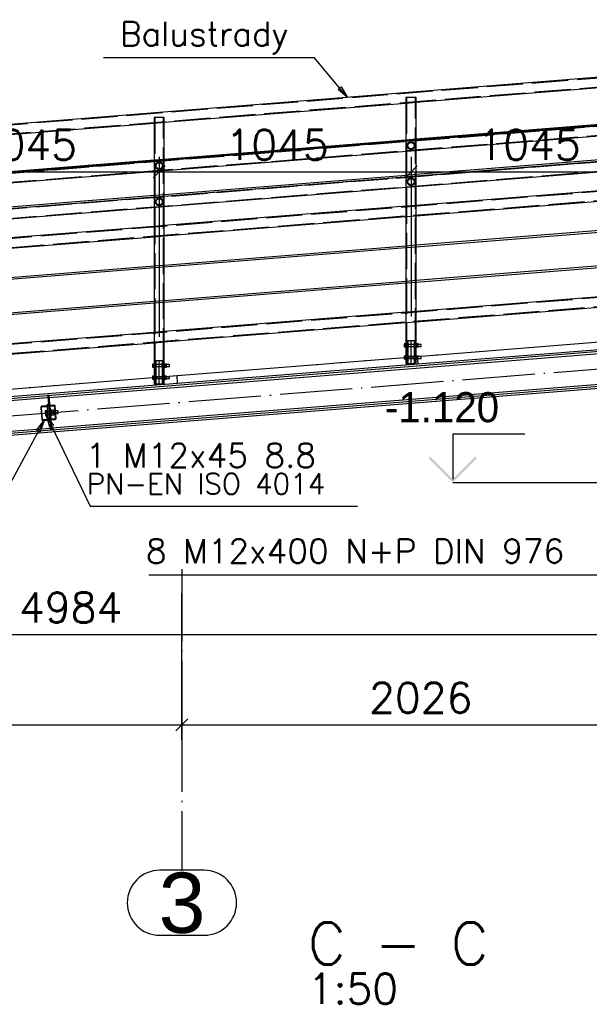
# Paper-space layout '450x700' of a CAD drawing. Header units: millimetres. Extents: x 0 to 420, y 0 to 695.
# Tile 47 of 86: x 152 to 199, y 279 to 361. Entities that reach past the tile are written whole.
import ezdxf

# ---------------------------------------------------------------- set-up
doc = ezdxf.new("R2010")
doc.units = ezdxf.units.MM
doc.linetypes.add('ACAD_ISO02W100', pattern=[15, 12, -3])
doc.linetypes.add('ACAD_ISO04W100', pattern=[30, 24, -3, 0, -3])
doc.layers.get('0').update_dxf_attribs({"linetype": 'CONTINUOUS'})
for name, color, linetype in [('AS_DIM_ON', 7, 'CONTINUOUS'), ('AS_INS_ON', 7, 'CONTINUOUS'), ('AS_Siatki', 72, 'CONTINUOUS')]:
    doc.layers.add(name, color=color, linetype=linetype)
doc.styles.add('Arial', font='arial.ttf')
doc.styles.add('ROMANS', font='romans')
doc.styles.add('Simplex.shx', font='simplex.shx', dxfattribs={"height": 2})

psp = doc.layouts.new('450x700')

# ---------------------------------------------------------------- hatches: boundary and pattern name
h = psp.add_hatch()
h.set_pattern_fill('ANSI31', color=256, scale=0.1, style=0)
h.set_pattern_definition([(45, (237.16074, 342.5165), (-0.2245064, 0.2245064), [])])
h.paths.add_polyline_path([(154.878, 329.137), (153.862, 329.056, 0.414214), (153.779, 328.959), (153.86, 327.942, 0.414214), (153.957, 327.859), (154.974, 327.941, 0.414214), (155.057, 328.038), (154.975, 329.054, 0.414214)], flags=0)
h.paths.add_polyline_path([(154.853, 329.075, -0.414214), (154.918, 329.02), (154.994, 328.063, -0.414213), (154.939, 327.998), (153.982, 327.922, -0.414214), (153.918, 327.977), (153.841, 328.934, -0.414214), (153.896, 328.998)], flags=0)
at = {"layer": 'AS_INS_ON'}
psp.add_hatch(color=7, dxfattribs=at).paths.add_polyline_path([(186.108, 324.858), (185.966, 324.716), (187.966, 322.716), (189.966, 324.716), (189.825, 324.858), (187.966, 322.999)])

# ---------------------------------------------------------------- linework, layer by layer
at = {"linetype": 'Continuous', "ltscale": 0.25}
for p, q in [((205.01, 356.749), (79.586, 346.719)), ((184.934, 354.293), (204.986, 355.896)), ((164.034, 352.622), (184.086, 354.225)), ((184.086, 354.225), (184.086, 351.147)), ((184.934, 351.214), (184.934, 354.293)), ((204.986, 352.749), (79.439, 342.709)), ((143.134, 350.95), (163.186, 352.554)), ((163.186, 352.554), (163.186, 349.475)), ((164.034, 349.543), (164.034, 352.622)), ((204.986, 352.818), (184.934, 351.214)), ((79.473, 341.861), (205.02, 351.901)), ((184.086, 351.147), (164.034, 349.543)), ((184.086, 350.227), (184.086, 348.213)), ((184.934, 348.281), (184.934, 350.295)), ((204.986, 349.749), (79.439, 339.709)), ((163.186, 349.475), (143.134, 347.872)), ((204.986, 349.885), (184.934, 348.281)), ((184.934, 348.161), (204.986, 349.764)), ((79.473, 338.861), (205.02, 348.901)), ((163.186, 348.556), (163.186, 346.542)), ((164.034, 346.61), (164.034, 348.623)), ((184.086, 348.213), (164.034, 346.61)), ((164.034, 346.489), (184.086, 348.093)), ((184.086, 348.093), (184.086, 348.078)), ((184.934, 348.146), (184.934, 348.161)), ((184.086, 347.227), (184.086, 345.645)), ((204.986, 347.317), (184.934, 345.713)), ((184.934, 345.713), (184.934, 347.295)), ((163.186, 346.542), (143.134, 344.938)), ((143.134, 344.818), (163.186, 346.422)), ((163.186, 346.422), (163.186, 346.406)), ((164.034, 346.474), (164.034, 346.489)), ((184.934, 344.862), (204.986, 346.466)), ((163.186, 345.556), (163.186, 343.974)), ((184.086, 345.645), (164.034, 344.042)), ((164.034, 344.042), (164.034, 345.623)), ((164.034, 343.191), (184.086, 344.794)), ((184.086, 344.794), (184.086, 342.347)), ((184.934, 342.414), (184.934, 344.862)), ((163.186, 343.974), (143.134, 342.37)), ((204.986, 344.018), (184.934, 342.414)), ((184.934, 342.294), (204.986, 343.898)), ((143.134, 341.52), (163.186, 343.123)), ((163.186, 343.123), (163.186, 340.675)), ((164.034, 340.743), (164.034, 343.191)), ((184.086, 342.347), (164.034, 340.743)), ((164.034, 340.623), (184.086, 342.226)), ((184.086, 342.226), (184.086, 339.413)), ((184.934, 339.481), (184.934, 342.294)), ((204.986, 341.085), (184.934, 339.481)), ((184.934, 339.361), (204.986, 340.964)), ((163.186, 340.675), (143.134, 339.072)), ((143.134, 338.951), (163.186, 340.555)), ((163.186, 340.555), (163.186, 337.742)), ((164.034, 337.81), (164.034, 340.623)), ((184.086, 339.413), (164.034, 337.81)), ((184.934, 336.913), (184.934, 339.361)), ((164.034, 337.689), (184.086, 339.293)), ((184.086, 339.293), (184.086, 336.845)), ((204.986, 338.517), (184.934, 336.913)), ((163.186, 337.742), (143.134, 336.138)), ((164.034, 335.242), (164.034, 337.689)), ((184.934, 336.062), (204.986, 337.666)), ((143.134, 336.018), (163.186, 337.622)), ((163.186, 337.622), (163.186, 335.174)), ((184.086, 336.845), (164.034, 335.242)), ((184.934, 334.25), (184.934, 336.062)), ((164.034, 334.391), (184.086, 335.994)), ((184.086, 335.994), (184.086, 334.25)), ((163.186, 335.174), (143.134, 333.57)), ((164.034, 332.578), (164.034, 334.391)), ((204.962, 334.747), (185.026, 333.153)), ((105.476, 326.041), (204.71, 333.977)), ((143.134, 332.72), (163.186, 334.323)), ((154.496, 329.78), (204.71, 333.796)), ((163.186, 334.323), (163.186, 332.578)), ((184.054, 334.214), (183.948, 334.214)), ((183.948, 334.214), (183.948, 334.09)), ((183.948, 334.09), (184.054, 334.09)), ((183.948, 334.09), (183.948, 333.965)), ((183.948, 333.965), (184.054, 333.965)), ((184.086, 334.25), (184.054, 334.25)), ((184.054, 334.247), (184.054, 334.25)), ((184.054, 334.238), (184.054, 334.247)), ((184.054, 334.223), (184.054, 334.238)), ((184.054, 334.203), (184.054, 334.223)), ((184.054, 334.179), (184.054, 334.203)), ((184.054, 334.151), (184.054, 334.179)), ((184.054, 334.121), (184.054, 334.151)), ((184.054, 334.09), (184.054, 334.121)), ((184.054, 334.058), (184.054, 334.09)), ((184.054, 334.028), (184.054, 334.058)), ((184.054, 334.001), (184.054, 334.028)), ((184.054, 333.977), (184.054, 334.001)), ((184.054, 333.957), (184.054, 333.977)), ((184.054, 333.942), (184.054, 333.957)), ((184.054, 333.933), (184.054, 333.942)), ((184.054, 333.93), (184.054, 333.933)), ((184.054, 333.93), (184.086, 333.93)), ((184.086, 334.25), (184.086, 334.247)), ((184.086, 334.247), (184.086, 334.238)), ((184.086, 334.238), (184.086, 334.223)), ((184.086, 334.223), (184.086, 334.203)), ((184.086, 334.203), (184.086, 334.179)), ((184.086, 334.19), (184.1, 334.16)), ((184.086, 334.179), (184.086, 334.151)), ((184.096, 334.17), (184.086, 334.17)), ((184.086, 334.151), (184.086, 334.121)), ((184.086, 334.121), (184.086, 334.09)), ((184.086, 334.09), (184.086, 334.058)), ((184.086, 334.058), (184.086, 334.028)), ((184.086, 334.028), (184.086, 334.001)), ((184.1, 334.019), (184.086, 333.99)), ((184.086, 334.01), (184.096, 334.01)), ((184.086, 334.001), (184.086, 333.977)), ((184.086, 333.977), (184.086, 333.957)), ((184.086, 333.957), (184.086, 333.942)), ((184.086, 333.942), (184.086, 333.933)), ((184.086, 333.933), (184.086, 333.93)), ((184.086, 333.93), (184.086, 333.25)), ((184.1, 334.16), (184.106, 334.09)), ((184.106, 334.09), (184.1, 334.019)), ((184.914, 334.09), (184.92, 334.16)), ((184.92, 334.019), (184.914, 334.09)), ((184.92, 334.16), (184.934, 334.19)), ((184.934, 333.99), (184.92, 334.019)), ((184.924, 334.17), (184.934, 334.19)), ((184.934, 334.17), (184.924, 334.17)), ((184.924, 334.01), (184.934, 334.01)), ((184.966, 334.25), (184.934, 334.25)), ((184.934, 334.247), (184.934, 334.25)), ((184.934, 334.238), (184.934, 334.247)), ((184.934, 334.223), (184.934, 334.238)), ((184.934, 334.203), (184.934, 334.223)), ((184.934, 334.179), (184.934, 334.203)), ((184.934, 334.151), (184.934, 334.179)), ((184.934, 334.121), (184.934, 334.151)), ((184.934, 334.09), (184.934, 334.121)), ((184.934, 334.058), (184.934, 334.09)), ((184.934, 334.028), (184.934, 334.058)), ((184.934, 334.001), (184.934, 334.028)), ((184.934, 333.977), (184.934, 334.001)), ((184.934, 333.957), (184.934, 333.977)), ((184.934, 333.942), (184.934, 333.957)), ((184.934, 333.933), (184.934, 333.942)), ((184.934, 333.93), (184.934, 333.933)), ((184.934, 333.93), (184.966, 333.93)), ((184.934, 333.25), (184.934, 333.93)), ((184.966, 334.25), (184.966, 334.247)), ((184.966, 334.247), (184.966, 334.238)), ((184.966, 334.238), (184.966, 334.223)), ((184.966, 334.223), (184.966, 334.203)), ((185.102, 334.214), (184.966, 334.214)), ((184.966, 334.203), (184.966, 334.179)), ((184.966, 334.179), (184.966, 334.151)), ((184.966, 334.151), (184.966, 334.121)), ((184.966, 334.121), (184.966, 334.09)), ((184.966, 334.09), (185.102, 334.09)), ((184.966, 334.09), (184.966, 334.058)), ((184.966, 334.058), (184.966, 334.028)), ((184.966, 334.028), (184.966, 334.001)), ((184.966, 334.001), (184.966, 333.977)), ((184.966, 333.977), (184.966, 333.957)), ((184.966, 333.965), (185.102, 333.965)), ((184.966, 333.957), (184.966, 333.942)), ((184.966, 333.942), (184.966, 333.933)), ((184.966, 333.933), (184.966, 333.93)), ((185.073, 332.555), (205.01, 334.149)), ((185.102, 334.09), (185.102, 334.214)), ((185.354, 334.17), (185.102, 334.17)), ((185.102, 333.965), (185.102, 334.09)), ((185.102, 334.01), (185.354, 334.01)), ((185.354, 334.164), (185.354, 334.17)), ((185.354, 334.146), (185.354, 334.164)), ((185.354, 334.12), (185.354, 334.146)), ((185.354, 334.09), (185.354, 334.12)), ((185.354, 334.059), (185.354, 334.09)), ((185.354, 334.033), (185.354, 334.059)), ((185.354, 334.016), (185.354, 334.033)), ((185.354, 334.01), (185.354, 334.016)), ((185.026, 333.153), (178.746, 332.651)), ((184.054, 333.214), (183.948, 333.214)), ((183.948, 333.214), (183.948, 333.09)), ((183.948, 333.09), (184.054, 333.09)), ((183.948, 333.09), (183.948, 333.067)), ((184.086, 333.25), (184.054, 333.25)), ((184.054, 333.247), (184.054, 333.25)), ((184.054, 333.238), (184.054, 333.247)), ((184.054, 333.223), (184.054, 333.238)), ((184.054, 333.203), (184.054, 333.223)), ((184.054, 333.179), (184.054, 333.203)), ((184.054, 333.151), (184.054, 333.179)), ((184.054, 333.121), (184.054, 333.151)), ((184.054, 333.09), (184.054, 333.121)), ((184.054, 333.075), (184.054, 333.09)), ((184.086, 333.25), (184.086, 333.247)), ((184.086, 333.247), (184.086, 333.238)), ((184.086, 333.238), (184.086, 333.223)), ((184.086, 333.223), (184.086, 333.203)), ((184.086, 333.203), (184.086, 333.179)), ((184.086, 333.19), (184.1, 333.16)), ((184.086, 333.179), (184.086, 333.151)), ((184.096, 333.17), (184.086, 333.17)), ((184.086, 333.151), (184.086, 333.121)), ((184.086, 333.121), (184.086, 333.09)), ((184.086, 333.09), (184.086, 333.078)), ((184.1, 333.16), (184.106, 333.09)), ((184.106, 333.09), (184.105, 333.079)), ((184.919, 333.144), (184.92, 333.16)), ((184.92, 333.16), (184.934, 333.19)), ((184.924, 333.17), (184.934, 333.19)), ((184.934, 333.17), (184.924, 333.17)), ((184.966, 333.25), (184.934, 333.25)), ((184.934, 333.247), (184.934, 333.25)), ((184.934, 333.238), (184.934, 333.247)), ((184.934, 333.223), (184.934, 333.238)), ((184.934, 333.203), (184.934, 333.223)), ((184.934, 333.179), (184.934, 333.203)), ((184.934, 333.151), (184.934, 333.179)), ((184.934, 333.146), (184.934, 333.151)), ((184.966, 333.25), (184.966, 333.247)), ((184.966, 333.247), (184.966, 333.238)), ((184.966, 333.238), (184.966, 333.223)), ((184.966, 333.223), (184.966, 333.203)), ((185.102, 333.214), (184.966, 333.214)), ((184.966, 333.203), (184.966, 333.179)), ((184.966, 333.179), (184.966, 333.151)), ((184.966, 333.151), (184.966, 333.148)), ((185.026, 333.153), (185.073, 332.555)), ((185.102, 333.159), (185.102, 333.214)), ((185.236, 333.17), (185.102, 333.17)), ((163.154, 332.543), (163.048, 332.543)), ((163.048, 332.543), (163.048, 332.418)), ((163.048, 332.418), (163.154, 332.418)), ((163.048, 332.418), (163.048, 332.294)), ((163.048, 332.294), (163.154, 332.294)), ((163.186, 332.578), (163.154, 332.578)), ((163.154, 332.575), (163.154, 332.578)), ((163.154, 332.566), (163.154, 332.575)), ((163.154, 332.551), (163.154, 332.566)), ((163.154, 332.531), (163.154, 332.551)), ((163.154, 332.507), (163.154, 332.531)), ((163.154, 332.48), (163.154, 332.507)), ((163.154, 332.45), (163.154, 332.48)), ((163.154, 332.418), (163.154, 332.45)), ((163.154, 332.387), (163.154, 332.418)), ((163.154, 332.357), (163.154, 332.387)), ((163.154, 332.329), (163.154, 332.357)), ((163.154, 332.305), (163.154, 332.329)), ((163.154, 332.285), (163.154, 332.305)), ((163.154, 332.271), (163.154, 332.285)), ((163.154, 332.261), (163.154, 332.271)), ((163.154, 332.258), (163.154, 332.261)), ((163.154, 332.258), (163.186, 332.258)), ((163.186, 332.578), (163.186, 332.575)), ((163.186, 332.575), (163.186, 332.566)), ((163.186, 332.566), (163.186, 332.551)), ((163.186, 332.551), (163.186, 332.531)), ((163.186, 332.531), (163.186, 332.507)), ((163.186, 332.518), (163.2, 332.489)), ((163.186, 332.507), (163.186, 332.48)), ((163.196, 332.498), (163.186, 332.498)), ((163.186, 332.48), (163.186, 332.45)), ((163.186, 332.45), (163.186, 332.418)), ((163.186, 332.418), (163.186, 332.387)), ((163.186, 332.387), (163.186, 332.357)), ((163.186, 332.357), (163.186, 332.329)), ((163.2, 332.348), (163.186, 332.318)), ((163.186, 332.338), (163.196, 332.338)), ((163.186, 332.329), (163.186, 332.305)), ((163.186, 332.305), (163.186, 332.285)), ((163.186, 332.285), (163.186, 332.271)), ((163.186, 332.271), (163.186, 332.261)), ((163.186, 332.261), (163.186, 332.258)), ((163.186, 332.258), (163.186, 331.578)), ((163.2, 332.489), (163.206, 332.418)), ((163.206, 332.418), (163.2, 332.348)), ((164.014, 332.418), (164.02, 332.489)), ((164.02, 332.348), (164.014, 332.418)), ((164.02, 332.489), (164.034, 332.518)), ((164.034, 332.318), (164.02, 332.348)), ((164.024, 332.498), (164.034, 332.518)), ((164.034, 332.498), (164.024, 332.498)), ((164.024, 332.338), (164.034, 332.338)), ((164.066, 332.578), (164.034, 332.578)), ((164.034, 332.575), (164.034, 332.578)), ((164.034, 332.566), (164.034, 332.575)), ((164.034, 332.551), (164.034, 332.566)), ((164.034, 332.531), (164.034, 332.551)), ((164.034, 332.507), (164.034, 332.531)), ((164.034, 332.48), (164.034, 332.507)), ((164.034, 332.45), (164.034, 332.48)), ((164.034, 332.418), (164.034, 332.45)), ((164.034, 332.387), (164.034, 332.418)), ((164.034, 332.357), (164.034, 332.387)), ((164.034, 332.329), (164.034, 332.357)), ((164.034, 332.305), (164.034, 332.329)), ((164.034, 332.285), (164.034, 332.305)), ((164.034, 332.271), (164.034, 332.285)), ((164.034, 332.261), (164.034, 332.271)), ((164.034, 332.258), (164.034, 332.261)), ((164.034, 332.258), (164.066, 332.258)), ((164.034, 331.578), (164.034, 332.258)), ((164.066, 332.578), (164.066, 332.575)), ((164.066, 332.575), (164.066, 332.566)), ((164.066, 332.566), (164.066, 332.551)), ((164.066, 332.551), (164.066, 332.531)), ((164.202, 332.543), (164.066, 332.543)), ((164.066, 332.531), (164.066, 332.507)), ((164.066, 332.507), (164.066, 332.48)), ((164.066, 332.48), (164.066, 332.45)), ((164.066, 332.45), (164.066, 332.418)), ((164.066, 332.418), (164.202, 332.418)), ((164.066, 332.418), (164.066, 332.387)), ((164.066, 332.387), (164.066, 332.357)), ((164.066, 332.357), (164.066, 332.329)), ((164.066, 332.329), (164.066, 332.305)), ((164.066, 332.305), (164.066, 332.285)), ((164.066, 332.294), (164.202, 332.294)), ((164.066, 332.285), (164.066, 332.271)), ((164.066, 332.271), (164.066, 332.261)), ((164.066, 332.261), (164.066, 332.258)), ((164.202, 332.418), (164.202, 332.543)), ((164.454, 332.498), (164.202, 332.498)), ((164.202, 332.294), (164.202, 332.418)), ((164.202, 332.338), (164.454, 332.338)), ((164.454, 332.492), (164.454, 332.498)), ((164.454, 332.475), (164.454, 332.492)), ((164.454, 332.449), (164.454, 332.475)), ((164.454, 332.418), (164.454, 332.449)), ((164.454, 332.388), (164.454, 332.418)), ((164.454, 332.362), (164.454, 332.388)), ((164.454, 332.344), (164.454, 332.362)), ((164.454, 332.338), (164.454, 332.344)), ((176.652, 332.483), (165.089, 331.559)), ((165.137, 330.96), (185.073, 332.555)), ((176.752, 332.491), (176.652, 332.483)), ((178.646, 332.643), (176.752, 332.491)), ((178.746, 332.651), (178.646, 332.643)), ((165.089, 331.559), (146.947, 330.108)), ((154.699, 327.245), (204.71, 331.244)), ((163.154, 331.543), (163.048, 331.543)), ((163.048, 331.543), (163.048, 331.418)), ((163.048, 331.418), (163.154, 331.418)), ((163.048, 331.418), (163.048, 331.395)), ((163.186, 331.578), (163.154, 331.578)), ((163.154, 331.575), (163.154, 331.578)), ((163.154, 331.566), (163.154, 331.575)), ((163.154, 331.551), (163.154, 331.566)), ((163.154, 331.531), (163.154, 331.551)), ((163.154, 331.507), (163.154, 331.531)), ((163.154, 331.48), (163.154, 331.507)), ((163.154, 331.45), (163.154, 331.48)), ((163.154, 331.418), (163.154, 331.45)), ((163.154, 331.404), (163.154, 331.418)), ((163.186, 331.578), (163.186, 331.575)), ((163.186, 331.575), (163.186, 331.566)), ((163.186, 331.566), (163.186, 331.551)), ((163.186, 331.551), (163.186, 331.531)), ((163.186, 331.531), (163.186, 331.507)), ((163.186, 331.518), (163.2, 331.489)), ((163.186, 331.507), (163.186, 331.48)), ((163.196, 331.498), (163.186, 331.498)), ((163.186, 331.48), (163.186, 331.45)), ((163.186, 331.45), (163.186, 331.418)), ((163.186, 331.418), (163.186, 331.406)), ((163.2, 331.489), (163.206, 331.418)), ((163.206, 331.418), (163.205, 331.408)), ((164.019, 331.473), (164.02, 331.489)), ((164.02, 331.489), (164.034, 331.518)), ((164.024, 331.498), (164.034, 331.518)), ((164.034, 331.498), (164.024, 331.498)), ((164.066, 331.578), (164.034, 331.578)), ((164.034, 331.575), (164.034, 331.578)), ((164.034, 331.566), (164.034, 331.575)), ((164.034, 331.551), (164.034, 331.566)), ((164.034, 331.531), (164.034, 331.551)), ((164.034, 331.507), (164.034, 331.531)), ((164.034, 331.48), (164.034, 331.507)), ((164.034, 331.474), (164.034, 331.48)), ((164.066, 331.578), (164.066, 331.575)), ((164.066, 331.575), (164.066, 331.566)), ((164.066, 331.566), (164.066, 331.551)), ((164.066, 331.551), (164.066, 331.531)), ((164.202, 331.543), (164.066, 331.543)), ((164.066, 331.531), (164.066, 331.507)), ((164.066, 331.507), (164.066, 331.48)), ((164.066, 331.48), (164.066, 331.477)), ((164.202, 331.488), (164.202, 331.543)), ((164.336, 331.498), (164.202, 331.498)), ((165.137, 330.96), (165.089, 331.559)), ((204.71, 331.063), (108.38, 323.36)), ((108.528, 323.223), (204.71, 330.915)), ((145.201, 329.366), (165.137, 330.96)), ((105.656, 325.875), (154.376, 329.771)), ((154.483, 329.94), (154.363, 329.93)), ((154.363, 329.93), (154.395, 329.532)), ((154.395, 329.532), (154.515, 329.541)), ((154.395, 329.532), (154.422, 329.201)), ((154.515, 329.541), (154.483, 329.94)), ((154.549, 329.111), (154.515, 329.541)), ((153.779, 328.959), (153.86, 327.942)), ((153.918, 327.977), (153.841, 328.934)), ((154.878, 329.137), (153.862, 329.056)), ((153.896, 328.998), (154.853, 329.075)), ((154.422, 329.201), (154.302, 329.191)), ((154.302, 329.191), (154.31, 329.091)), ((154.315, 329.032), (154.401, 327.955)), ((154.422, 329.201), (154.43, 329.101)), ((154.435, 329.041), (154.521, 327.965)), ((154.918, 329.02), (154.994, 328.063)), ((155.057, 328.038), (154.975, 329.054)), ((155.196, 328.681), (155.006, 328.666)), ((155.196, 328.672), (155.196, 328.681)), ((155.198, 328.646), (155.196, 328.672)), ((153.957, 327.859), (154.974, 327.941)), ((154.939, 327.998), (153.982, 327.922)), ((154.406, 327.895), (154.414, 327.796)), ((154.525, 327.905), (154.533, 327.805)), ((154.679, 327.484), (154.645, 327.914)), ((155.025, 328.426), (155.215, 328.441)), ((155.202, 328.607), (155.198, 328.646)), ((155.205, 328.561), (155.202, 328.607)), ((155.209, 328.515), (155.205, 328.561)), ((155.212, 328.477), (155.209, 328.515)), ((155.214, 328.451), (155.212, 328.477)), ((155.215, 328.441), (155.214, 328.451)), ((108.2, 323.526), (154.579, 327.235)), ((154.414, 327.796), (154.533, 327.805)), ((154.533, 327.805), (154.56, 327.474)), ((154.56, 327.474), (154.679, 327.484)), ((154.56, 327.474), (154.592, 327.075)), ((154.592, 327.075), (154.711, 327.085)), ((154.711, 327.085), (154.679, 327.484))]:
    psp.add_line(p, q, dxfattribs=at)
at = {"color": 84, "linetype": 'ACAD_ISO02W100', "ltscale": 0.25}
for p, q in [((205.012, 356.691), (79.644, 346.665)), ((101.334, 347.666), (205.041, 355.959)), ((184.118, 354.684), (184.086, 354.684)), ((184.086, 354.684), (184.086, 354.283)), ((184.086, 354.225), (184.934, 354.293)), ((184.086, 354.283), (184.086, 354.225)), ((184.21, 354.684), (184.118, 354.684)), ((184.144, 354.684), (184.144, 334.19)), ((184.348, 354.684), (184.21, 354.684)), ((184.51, 354.684), (184.348, 354.684)), ((184.672, 354.684), (184.51, 354.684)), ((184.81, 354.684), (184.672, 354.684)), ((184.902, 354.684), (184.81, 354.684)), ((184.876, 334.19), (184.876, 354.684)), ((184.934, 354.684), (184.902, 354.684)), ((184.934, 354.293), (184.934, 354.684)), ((204.988, 352.703), (79.441, 342.663)), ((80.015, 342.704), (204.986, 352.698)), ((163.218, 353.013), (163.186, 353.013)), ((163.186, 353.013), (163.186, 352.612)), ((163.186, 352.554), (164.034, 352.622)), ((163.186, 352.612), (163.186, 352.554)), ((163.31, 353.013), (163.218, 353.013)), ((163.244, 353.013), (163.244, 332.518)), ((163.448, 353.013), (163.31, 353.013)), ((163.61, 353.013), (163.448, 353.013)), ((163.772, 353.013), (163.61, 353.013)), ((163.91, 353.013), (163.772, 353.013)), ((164.002, 353.013), (163.91, 353.013)), ((163.976, 332.518), (163.976, 353.013)), ((164.034, 353.013), (164.002, 353.013)), ((164.034, 352.622), (164.034, 353.013)), ((79.471, 341.907), (205.018, 351.947)), ((184.934, 351.214), (184.086, 351.147)), ((184.086, 351.147), (184.086, 351.032)), ((184.086, 351.032), (184.086, 350.273)), ((184.934, 351.146), (184.934, 351.214)), ((184.934, 351.099), (184.934, 351.146)), ((184.934, 351.094), (184.934, 351.099)), ((184.934, 350.341), (184.934, 351.094)), ((184.086, 350.273), (184.086, 350.227)), ((184.934, 350.295), (184.934, 350.341)), ((204.988, 349.703), (79.441, 339.663)), ((164.034, 349.543), (163.186, 349.475)), ((163.186, 349.475), (163.186, 349.36)), ((163.186, 349.36), (163.186, 348.602)), ((164.034, 349.474), (164.034, 349.543)), ((164.034, 349.428), (164.034, 349.474)), ((164.034, 349.423), (164.034, 349.428)), ((164.034, 348.67), (164.034, 349.423)), ((79.471, 338.907), (205.018, 348.947)), ((163.186, 348.602), (163.186, 348.556)), ((164.034, 348.623), (164.034, 348.67)), ((184.934, 348.281), (184.086, 348.213)), ((184.086, 348.213), (184.086, 348.093)), ((184.086, 348.093), (184.934, 348.161)), ((184.086, 348.078), (184.086, 347.273)), ((184.934, 348.161), (184.934, 348.281)), ((184.934, 347.341), (184.934, 348.146)), ((205.381, 347.29), (79.981, 337.262)), ((184.086, 347.273), (184.086, 347.227)), ((184.934, 347.295), (184.934, 347.341)), ((80.039, 336.532), (205.439, 346.56)), ((164.034, 346.61), (163.186, 346.542)), ((163.186, 346.542), (163.186, 346.422)), ((163.186, 346.422), (164.034, 346.489)), ((163.186, 346.406), (163.186, 345.602)), ((164.034, 346.489), (164.034, 346.61)), ((164.034, 345.67), (164.034, 346.474)), ((163.186, 345.602), (163.186, 345.556)), ((164.034, 345.623), (164.034, 345.67)), ((184.934, 345.713), (184.086, 345.645)), ((184.086, 345.645), (184.086, 344.794)), ((184.934, 345.655), (184.934, 345.713)), ((184.934, 344.92), (184.934, 345.655)), ((184.086, 344.794), (184.934, 344.862)), ((184.934, 344.862), (184.934, 344.92)), ((164.034, 344.042), (163.186, 343.974)), ((163.186, 343.974), (163.186, 343.123)), ((164.034, 343.983), (164.034, 344.042)), ((164.034, 343.249), (164.034, 343.983)), ((163.186, 343.123), (164.034, 343.191)), ((164.034, 343.191), (164.034, 343.249)), ((184.934, 342.414), (184.086, 342.347)), ((184.086, 342.347), (184.086, 342.226)), ((184.086, 342.226), (184.934, 342.294)), ((184.934, 342.294), (184.934, 342.414)), ((164.034, 340.743), (163.186, 340.675)), ((163.186, 340.675), (163.186, 340.555)), ((163.186, 340.555), (164.034, 340.623)), ((164.034, 340.623), (164.034, 340.743)), ((184.934, 339.481), (184.086, 339.413)), ((184.086, 339.413), (184.086, 339.293)), ((184.086, 339.293), (184.934, 339.361)), ((184.934, 339.361), (184.934, 339.481)), ((205.381, 338.49), (79.981, 328.462)), ((80.039, 327.732), (205.439, 337.76)), ((164.034, 337.81), (163.186, 337.742)), ((163.186, 337.742), (163.186, 337.622)), ((163.186, 337.622), (164.034, 337.689)), ((164.034, 337.689), (164.034, 337.81)), ((184.934, 336.913), (184.086, 336.845)), ((184.086, 336.845), (184.086, 335.994)), ((184.934, 336.12), (184.934, 336.913)), ((184.086, 335.994), (184.934, 336.062)), ((184.934, 336.062), (184.934, 336.12)), ((164.034, 335.242), (163.186, 335.174)), ((164.034, 334.449), (164.034, 335.242)), ((163.186, 335.174), (163.186, 334.323)), ((163.186, 334.323), (164.034, 334.391)), ((164.034, 334.391), (164.034, 334.449)), ((184.272, 334.49), (184.173, 334.49)), ((184.173, 334.49), (184.173, 334.19)), ((184.231, 334.49), (184.231, 334.19)), ((184.51, 334.49), (184.272, 334.49)), ((184.748, 334.49), (184.51, 334.49)), ((184.847, 334.49), (184.748, 334.49)), ((184.789, 334.19), (184.789, 334.49)), ((184.847, 334.19), (184.847, 334.49)), ((184.086, 334.19), (184.096, 334.17)), ((184.144, 334.19), (184.086, 334.19)), ((184.096, 334.01), (184.086, 333.99)), ((184.086, 333.99), (184.144, 333.99)), ((184.096, 334.17), (184.1, 334.16)), ((184.924, 334.17), (184.096, 334.17)), ((184.1, 334.019), (184.096, 334.01)), ((184.096, 334.01), (184.924, 334.01)), ((184.144, 334.19), (184.158, 334.16)), ((184.158, 334.019), (184.144, 333.99)), ((184.154, 334.01), (184.144, 333.99)), ((184.144, 333.99), (184.144, 333.19)), ((184.154, 334.17), (184.158, 334.16)), ((184.158, 334.019), (184.154, 334.01)), ((184.158, 334.16), (184.164, 334.09)), ((184.164, 334.09), (184.158, 334.019)), ((184.173, 334.19), (184.202, 334.16)), ((184.231, 334.19), (184.173, 334.19)), ((184.202, 334.019), (184.173, 333.99)), ((184.173, 333.99), (184.173, 333.19)), ((184.173, 333.99), (184.231, 333.99)), ((184.193, 334.17), (184.202, 334.16)), ((184.202, 334.16), (184.214, 334.09)), ((184.214, 334.09), (184.202, 334.019)), ((184.231, 334.19), (184.26, 334.16)), ((184.26, 334.019), (184.231, 333.99)), ((184.231, 333.99), (184.231, 333.19)), ((184.251, 334.17), (184.26, 334.16)), ((184.26, 334.16), (184.261, 334.159)), ((184.261, 334.02), (184.26, 334.019)), ((184.261, 334.159), (184.261, 334.09)), ((184.261, 334.09), (184.261, 334.02)), ((184.759, 334.159), (184.76, 334.16)), ((184.759, 334.09), (184.759, 334.159)), ((184.759, 334.02), (184.759, 334.09)), ((184.76, 334.019), (184.759, 334.02)), ((184.76, 334.16), (184.789, 334.19)), ((184.76, 334.16), (184.769, 334.17)), ((184.769, 334.01), (184.76, 334.019)), ((184.789, 333.99), (184.76, 334.019)), ((184.789, 333.99), (184.769, 334.01)), ((184.847, 334.19), (184.789, 334.19)), ((184.789, 333.19), (184.789, 333.99)), ((184.789, 333.99), (184.847, 333.99)), ((184.806, 334.09), (184.818, 334.16)), ((184.818, 334.019), (184.806, 334.09)), ((184.818, 334.16), (184.847, 334.19)), ((184.818, 334.16), (184.827, 334.17)), ((184.827, 334.01), (184.818, 334.019)), ((184.847, 333.99), (184.818, 334.019)), ((184.847, 333.99), (184.827, 334.01)), ((184.847, 333.19), (184.847, 333.99)), ((184.856, 334.09), (184.862, 334.16)), ((184.862, 334.019), (184.856, 334.09)), ((184.862, 334.16), (184.876, 334.19)), ((184.862, 334.16), (184.866, 334.17)), ((184.866, 334.01), (184.862, 334.019)), ((184.876, 333.99), (184.862, 334.019)), ((184.866, 334.17), (184.876, 334.19)), ((184.876, 333.99), (184.866, 334.01)), ((184.934, 334.19), (184.876, 334.19)), ((184.876, 333.99), (184.934, 333.99)), ((184.876, 333.19), (184.876, 333.99)), ((184.92, 334.16), (184.924, 334.17)), ((184.924, 334.01), (184.92, 334.019)), ((184.934, 333.99), (184.924, 334.01)), ((163.372, 332.818), (163.273, 332.818)), ((163.273, 332.818), (163.273, 332.518)), ((163.331, 332.818), (163.331, 332.518)), ((163.61, 332.818), (163.372, 332.818)), ((163.848, 332.818), (163.61, 332.818)), ((163.947, 332.818), (163.848, 332.818)), ((163.889, 332.518), (163.889, 332.818)), ((163.947, 332.518), (163.947, 332.818)), ((180.739, 332.81), (180.64, 332.802)), ((182.733, 332.97), (182.633, 332.962)), ((183.948, 333.067), (183.948, 332.965)), ((184.054, 332.965), (183.948, 332.965)), ((184.054, 333.058), (184.054, 333.075)), ((184.054, 333.028), (184.054, 333.058)), ((184.054, 333.001), (184.054, 333.028)), ((184.054, 332.977), (184.054, 333.001)), ((184.054, 332.965), (184.054, 332.977)), ((184.054, 332.957), (184.054, 332.965)), ((184.054, 332.942), (184.054, 332.957)), ((184.054, 332.933), (184.054, 332.942)), ((184.054, 332.93), (184.054, 332.933)), ((184.054, 332.93), (184.086, 332.93)), ((184.086, 333.19), (184.096, 333.17)), ((184.144, 333.19), (184.086, 333.19)), ((184.086, 333.078), (184.086, 333.058)), ((184.086, 333.058), (184.086, 333.028)), ((184.086, 333.028), (184.086, 333.001)), ((184.1, 333.019), (184.086, 332.99)), ((184.086, 333.01), (184.924, 333.01)), ((184.096, 333.01), (184.086, 332.99)), ((184.086, 333.001), (184.086, 332.977)), ((184.086, 332.99), (184.144, 332.99)), ((184.086, 332.977), (184.086, 332.957)), ((184.086, 332.957), (184.086, 332.942)), ((184.086, 332.942), (184.086, 332.933)), ((184.086, 332.933), (184.086, 332.93)), ((184.086, 332.93), (184.086, 332.59)), ((184.096, 333.17), (184.1, 333.16)), ((184.193, 333.17), (184.096, 333.17)), ((184.1, 333.019), (184.096, 333.01)), ((184.105, 333.079), (184.1, 333.019)), ((184.144, 333.19), (184.158, 333.16)), ((184.144, 333.19), (184.154, 333.17)), ((184.158, 333.019), (184.144, 332.99)), ((184.154, 333.01), (184.144, 332.99)), ((184.144, 332.99), (184.144, 332.59)), ((184.154, 333.17), (184.158, 333.16)), ((184.158, 333.019), (184.154, 333.01)), ((184.158, 333.16), (184.164, 333.09)), ((184.164, 333.09), (184.158, 333.019)), ((184.164, 333.09), (184.163, 333.084)), ((184.173, 333.19), (184.202, 333.16)), ((184.231, 333.19), (184.173, 333.19)), ((184.202, 333.019), (184.173, 332.99)), ((184.173, 332.99), (184.173, 332.483)), ((184.173, 332.99), (184.231, 332.99)), ((184.924, 333.17), (184.193, 333.17)), ((184.202, 333.16), (184.214, 333.09)), ((184.214, 333.088), (184.202, 333.019)), ((184.214, 333.09), (184.214, 333.088)), ((184.231, 333.19), (184.26, 333.16)), ((184.26, 333.019), (184.231, 332.99)), ((184.231, 332.99), (184.231, 332.487)), ((184.26, 333.16), (184.261, 333.159)), ((184.261, 333.02), (184.26, 333.019)), ((184.261, 333.159), (184.261, 333.09)), ((184.261, 333.09), (184.261, 333.02)), ((184.726, 333.129), (184.627, 333.121)), ((184.759, 333.159), (184.76, 333.16)), ((184.759, 333.132), (184.759, 333.159)), ((184.759, 333.09), (184.759, 333.159)), ((184.759, 333.02), (184.759, 333.09)), ((184.76, 333.019), (184.759, 333.02)), ((184.76, 333.16), (184.789, 333.19)), ((184.76, 333.16), (184.769, 333.17)), ((184.769, 333.01), (184.76, 333.019)), ((184.789, 332.99), (184.76, 333.019)), ((184.769, 333.17), (184.789, 333.19)), ((184.789, 332.99), (184.769, 333.01)), ((184.847, 333.19), (184.789, 333.19)), ((184.789, 332.532), (184.789, 332.99)), ((184.789, 332.99), (184.847, 332.99)), ((184.806, 333.09), (184.814, 333.136)), ((184.818, 333.019), (184.806, 333.09)), ((184.814, 333.136), (184.818, 333.16)), ((184.818, 333.16), (184.847, 333.19)), ((184.818, 333.16), (184.827, 333.17)), ((184.827, 333.01), (184.818, 333.019)), ((184.847, 332.99), (184.818, 333.019)), ((184.827, 333.17), (184.847, 333.19)), ((184.847, 332.99), (184.827, 333.01)), ((184.847, 332.537), (184.847, 332.99)), ((184.856, 333.09), (184.862, 333.16)), ((184.856, 333.09), (184.86, 333.14)), ((184.862, 333.019), (184.856, 333.09)), ((184.862, 333.16), (184.876, 333.19)), ((184.862, 333.16), (184.866, 333.17)), ((184.866, 333.01), (184.862, 333.019)), ((184.876, 332.99), (184.862, 333.019)), ((184.866, 333.17), (184.876, 333.19)), ((184.876, 332.99), (184.866, 333.01)), ((184.934, 333.19), (184.876, 333.19)), ((184.876, 332.99), (184.934, 332.99)), ((184.876, 332.59), (184.876, 332.99)), ((184.914, 333.09), (184.919, 333.144)), ((184.92, 333.019), (184.914, 333.09)), ((184.92, 333.16), (184.924, 333.17)), ((184.924, 333.01), (184.92, 333.019)), ((184.934, 332.99), (184.92, 333.019)), ((184.934, 332.99), (184.924, 333.01)), ((184.924, 333.01), (184.934, 333.01)), ((184.934, 333.121), (184.934, 333.146)), ((184.934, 333.09), (184.934, 333.121)), ((184.934, 333.058), (184.934, 333.09)), ((184.934, 333.028), (184.934, 333.058)), ((184.934, 333.001), (184.934, 333.028)), ((184.934, 332.977), (184.934, 333.001)), ((184.934, 332.957), (184.934, 332.977)), ((184.934, 332.942), (184.934, 332.957)), ((184.934, 332.933), (184.934, 332.942)), ((184.934, 332.93), (184.934, 332.933)), ((184.934, 332.93), (184.966, 332.93)), ((184.934, 332.59), (184.934, 332.93)), ((184.966, 333.148), (184.966, 333.121)), ((184.966, 333.121), (184.966, 333.09)), ((185.102, 333.09), (184.966, 333.09)), ((184.966, 333.09), (184.966, 333.058)), ((184.966, 333.058), (184.966, 333.028)), ((184.966, 333.028), (184.966, 333.001)), ((184.966, 333.001), (184.966, 332.977)), ((184.966, 332.977), (184.966, 332.965)), ((185.102, 332.965), (184.966, 332.965)), ((184.966, 332.965), (184.966, 332.957)), ((184.966, 332.957), (184.966, 332.942)), ((184.966, 332.942), (184.966, 332.933)), ((184.966, 332.933), (184.966, 332.93)), ((185.102, 333.09), (185.102, 333.159)), ((185.102, 332.965), (185.102, 333.09)), ((185.102, 333.01), (185.354, 333.01)), ((185.354, 333.17), (185.236, 333.17)), ((185.354, 333.164), (185.354, 333.17)), ((185.354, 333.146), (185.354, 333.164)), ((185.354, 333.12), (185.354, 333.146)), ((185.354, 333.09), (185.354, 333.12)), ((185.354, 333.059), (185.354, 333.09)), ((185.354, 333.033), (185.354, 333.059)), ((185.354, 333.016), (185.354, 333.033)), ((185.354, 333.01), (185.354, 333.016)), ((186.72, 333.288), (186.62, 333.28)), ((163.186, 332.518), (163.196, 332.498)), ((163.244, 332.518), (163.186, 332.518)), ((163.196, 332.338), (163.186, 332.318)), ((163.186, 332.318), (163.244, 332.318)), ((163.196, 332.498), (163.2, 332.489)), ((164.024, 332.498), (163.196, 332.498)), ((163.2, 332.348), (163.196, 332.338)), ((163.196, 332.338), (164.024, 332.338)), ((163.244, 332.518), (163.258, 332.489)), ((163.244, 332.518), (163.254, 332.498)), ((163.258, 332.348), (163.244, 332.318)), ((163.254, 332.338), (163.244, 332.318)), ((163.244, 332.318), (163.244, 331.518)), ((163.254, 332.498), (163.258, 332.489)), ((163.258, 332.348), (163.254, 332.338)), ((163.258, 332.489), (163.264, 332.418)), ((163.264, 332.418), (163.258, 332.348)), ((163.273, 332.518), (163.293, 332.498)), ((163.273, 332.518), (163.302, 332.489)), ((163.331, 332.518), (163.273, 332.518)), ((163.302, 332.348), (163.273, 332.318)), ((163.273, 332.318), (163.273, 331.518)), ((163.273, 332.318), (163.331, 332.318)), ((163.293, 332.498), (163.302, 332.489)), ((163.302, 332.489), (163.314, 332.418)), ((163.314, 332.418), (163.302, 332.348)), ((163.331, 332.518), (163.351, 332.498)), ((163.331, 332.518), (163.36, 332.489)), ((163.36, 332.348), (163.331, 332.318)), ((163.331, 332.318), (163.331, 331.518)), ((163.351, 332.498), (163.36, 332.489)), ((163.36, 332.489), (163.361, 332.488)), ((163.361, 332.349), (163.36, 332.348)), ((163.361, 332.488), (163.361, 332.418)), ((163.361, 332.418), (163.361, 332.349)), ((163.859, 332.488), (163.86, 332.489)), ((163.859, 332.418), (163.859, 332.488)), ((163.859, 332.349), (163.859, 332.418)), ((163.86, 332.348), (163.859, 332.349)), ((163.86, 332.489), (163.889, 332.518)), ((163.86, 332.489), (163.869, 332.498)), ((163.869, 332.338), (163.86, 332.348)), ((163.889, 332.318), (163.86, 332.348)), ((163.869, 332.498), (163.889, 332.518)), ((163.889, 332.318), (163.869, 332.338)), ((163.947, 332.518), (163.889, 332.518)), ((163.889, 331.518), (163.889, 332.318)), ((163.889, 332.318), (163.947, 332.318)), ((163.906, 332.418), (163.918, 332.489)), ((163.918, 332.348), (163.906, 332.418)), ((163.918, 332.489), (163.947, 332.518)), ((163.918, 332.489), (163.927, 332.498)), ((163.927, 332.338), (163.918, 332.348)), ((163.947, 332.318), (163.918, 332.348)), ((163.927, 332.498), (163.947, 332.518)), ((163.947, 332.318), (163.927, 332.338)), ((163.947, 331.518), (163.947, 332.318)), ((163.956, 332.418), (163.962, 332.489)), ((163.962, 332.348), (163.956, 332.418)), ((163.962, 332.489), (163.976, 332.518)), ((163.962, 332.489), (163.966, 332.498)), ((163.966, 332.338), (163.962, 332.348)), ((163.976, 332.318), (163.962, 332.348)), ((163.966, 332.498), (163.976, 332.518)), ((163.976, 332.318), (163.966, 332.338)), ((164.034, 332.518), (163.976, 332.518)), ((163.976, 332.318), (164.034, 332.318)), ((163.976, 331.518), (163.976, 332.318)), ((164.02, 332.489), (164.024, 332.498)), ((164.024, 332.338), (164.02, 332.348)), ((164.034, 332.318), (164.024, 332.338)), ((184.086, 332.59), (184.118, 332.59)), ((184.118, 332.59), (184.21, 332.59)), ((184.21, 332.59), (184.348, 332.59)), ((184.348, 332.59), (184.51, 332.59)), ((184.51, 332.59), (184.672, 332.59)), ((184.672, 332.59), (184.81, 332.59)), ((184.81, 332.59), (184.902, 332.59)), ((184.902, 332.59), (184.934, 332.59)), ((163.048, 331.395), (163.048, 331.294)), ((163.048, 331.294), (163.154, 331.294)), ((163.154, 331.387), (163.154, 331.404)), ((163.154, 331.357), (163.154, 331.387)), ((163.154, 331.329), (163.154, 331.357)), ((163.154, 331.305), (163.154, 331.329)), ((163.154, 331.294), (163.154, 331.305)), ((163.154, 331.285), (163.154, 331.294)), ((163.154, 331.271), (163.154, 331.285)), ((163.154, 331.261), (163.154, 331.271)), ((163.154, 331.258), (163.154, 331.261)), ((163.154, 331.258), (163.186, 331.258)), ((163.186, 331.518), (163.196, 331.498)), ((163.244, 331.518), (163.186, 331.518)), ((163.186, 331.406), (163.186, 331.387)), ((163.186, 331.387), (163.186, 331.357)), ((163.186, 331.357), (163.186, 331.329)), ((163.2, 331.348), (163.186, 331.318)), ((163.186, 331.338), (164.024, 331.338)), ((163.196, 331.338), (163.186, 331.318)), ((163.186, 331.329), (163.186, 331.305)), ((163.186, 331.318), (163.244, 331.318)), ((163.186, 331.305), (163.186, 331.285)), ((163.186, 331.285), (163.186, 331.271)), ((163.186, 331.271), (163.186, 331.261)), ((163.186, 331.261), (163.186, 331.258)), ((163.186, 331.258), (163.186, 330.918)), ((163.196, 331.498), (163.2, 331.489)), ((163.293, 331.498), (163.196, 331.498)), ((163.2, 331.348), (163.196, 331.338)), ((163.205, 331.408), (163.2, 331.348)), ((163.244, 331.518), (163.258, 331.489)), ((163.244, 331.518), (163.254, 331.498)), ((163.258, 331.348), (163.244, 331.318)), ((163.254, 331.338), (163.244, 331.318)), ((163.244, 331.318), (163.244, 330.918)), ((163.254, 331.498), (163.258, 331.489)), ((163.258, 331.348), (163.254, 331.338)), ((163.258, 331.489), (163.264, 331.418)), ((163.264, 331.418), (163.258, 331.348)), ((163.264, 331.418), (163.263, 331.413)), ((163.273, 331.518), (163.302, 331.489)), ((163.331, 331.518), (163.273, 331.518)), ((163.302, 331.348), (163.273, 331.318)), ((163.273, 331.318), (163.273, 330.811)), ((163.273, 331.318), (163.331, 331.318)), ((164.024, 331.498), (163.293, 331.498)), ((163.302, 331.489), (163.314, 331.418)), ((163.314, 331.417), (163.302, 331.348)), ((163.314, 331.418), (163.314, 331.417)), ((163.331, 331.518), (163.36, 331.489)), ((163.36, 331.348), (163.331, 331.318)), ((163.331, 331.318), (163.331, 330.816)), ((163.36, 331.489), (163.361, 331.488)), ((163.361, 331.349), (163.36, 331.348)), ((163.361, 331.488), (163.361, 331.418)), ((163.361, 331.418), (163.361, 331.349)), ((163.859, 331.488), (163.86, 331.489)), ((163.859, 331.418), (163.859, 331.488)), ((163.859, 331.46), (163.859, 331.488)), ((163.859, 331.349), (163.859, 331.418)), ((163.86, 331.348), (163.859, 331.349)), ((163.86, 331.489), (163.889, 331.518)), ((163.86, 331.489), (163.869, 331.498)), ((163.869, 331.338), (163.86, 331.348)), ((163.889, 331.318), (163.86, 331.348)), ((163.869, 331.498), (163.889, 331.518)), ((163.889, 331.318), (163.869, 331.338)), ((163.947, 331.518), (163.889, 331.518)), ((163.889, 330.861), (163.889, 331.318)), ((163.889, 331.318), (163.947, 331.318)), ((163.906, 331.418), (163.914, 331.465)), ((163.918, 331.348), (163.906, 331.418)), ((163.914, 331.465), (163.918, 331.489)), ((163.918, 331.489), (163.947, 331.518)), ((163.918, 331.489), (163.927, 331.498)), ((163.927, 331.338), (163.918, 331.348)), ((163.947, 331.318), (163.918, 331.348)), ((163.927, 331.498), (163.947, 331.518)), ((163.947, 331.318), (163.927, 331.338)), ((163.947, 330.865), (163.947, 331.318)), ((163.956, 331.418), (163.962, 331.489)), ((163.962, 331.348), (163.956, 331.418)), ((163.962, 331.489), (163.976, 331.518)), ((163.962, 331.489), (163.966, 331.498)), ((163.966, 331.338), (163.962, 331.348)), ((163.976, 331.318), (163.962, 331.348)), ((163.966, 331.498), (163.976, 331.518)), ((163.976, 331.318), (163.966, 331.338)), ((164.034, 331.518), (163.976, 331.518)), ((163.976, 331.318), (164.034, 331.318)), ((163.976, 330.918), (163.976, 331.318)), ((164.014, 331.418), (164.019, 331.473)), ((164.02, 331.348), (164.014, 331.418)), ((164.02, 331.489), (164.024, 331.498)), ((164.024, 331.338), (164.02, 331.348)), ((164.034, 331.318), (164.02, 331.348)), ((164.034, 331.318), (164.024, 331.338)), ((164.024, 331.338), (164.034, 331.338)), ((164.034, 331.45), (164.034, 331.474)), ((164.034, 331.418), (164.034, 331.45)), ((164.034, 331.387), (164.034, 331.418)), ((164.034, 331.357), (164.034, 331.387)), ((164.034, 331.329), (164.034, 331.357)), ((164.034, 331.305), (164.034, 331.329)), ((164.034, 331.285), (164.034, 331.305)), ((164.034, 331.271), (164.034, 331.285)), ((164.034, 331.261), (164.034, 331.271)), ((164.034, 331.258), (164.034, 331.261)), ((164.034, 331.258), (164.066, 331.258)), ((164.034, 330.918), (164.034, 331.258)), ((164.066, 331.477), (164.066, 331.45)), ((164.066, 331.45), (164.066, 331.418)), ((164.066, 331.418), (164.202, 331.418)), ((164.066, 331.418), (164.066, 331.387)), ((164.066, 331.387), (164.066, 331.357)), ((164.066, 331.357), (164.066, 331.329)), ((164.066, 331.329), (164.066, 331.305)), ((164.066, 331.305), (164.066, 331.294)), ((164.066, 331.294), (164.202, 331.294)), ((164.066, 331.294), (164.066, 331.285)), ((164.066, 331.285), (164.066, 331.271)), ((164.066, 331.271), (164.066, 331.261)), ((164.066, 331.261), (164.066, 331.258)), ((164.202, 331.418), (164.202, 331.488)), ((164.202, 331.294), (164.202, 331.418)), ((164.202, 331.338), (164.454, 331.338)), ((164.454, 331.498), (164.336, 331.498)), ((164.454, 331.492), (164.454, 331.498)), ((164.454, 331.475), (164.454, 331.492)), ((164.454, 331.449), (164.454, 331.475)), ((164.454, 331.418), (164.454, 331.449)), ((164.454, 331.388), (164.454, 331.418)), ((164.454, 331.362), (164.454, 331.388)), ((164.454, 331.344), (164.454, 331.362)), ((164.454, 331.338), (164.454, 331.344)), ((152.928, 330.586), (152.828, 330.578)), ((153.925, 330.666), (153.825, 330.658)), ((154.922, 330.745), (154.822, 330.737)), ((163.186, 330.918), (163.218, 330.918)), ((163.218, 330.918), (163.31, 330.918)), ((163.273, 330.811), (163.372, 330.819)), ((163.31, 330.918), (163.448, 330.918)), ((163.448, 330.918), (163.61, 330.918)), ((163.61, 330.918), (163.772, 330.918)), ((163.772, 330.918), (163.91, 330.918)), ((163.91, 330.918), (164.002, 330.918)), ((164.002, 330.918), (164.034, 330.918)), ((154.376, 329.771), (154.496, 329.78)), ((154.379, 329.731), (154.499, 329.741)), ((153.822, 328.922), (153.897, 327.985)), ((154.314, 329.042), (153.895, 329.008)), ((154.292, 328.689), (154.143, 328.677)), ((154.143, 328.677), (154.151, 328.577)), ((154.339, 328.733), (154.289, 328.729)), ((154.289, 328.724), (154.289, 328.729)), ((154.29, 328.71), (154.289, 328.724)), ((154.295, 329.03), (154.29, 329.09)), ((154.292, 328.689), (154.29, 328.71)), ((154.295, 328.659), (154.292, 328.689)), ((154.31, 329.091), (154.315, 329.032)), ((154.315, 329.032), (154.314, 329.042)), ((154.326, 328.892), (154.446, 328.902)), ((154.43, 329.101), (154.435, 329.041)), ((154.852, 329.085), (154.434, 329.051)), ((154.434, 329.051), (154.435, 329.041)), ((154.45, 329.103), (154.454, 329.043)), ((154.645, 327.914), (154.549, 329.111)), ((154.554, 329.051), (154.553, 329.061)), ((154.628, 328.756), (154.578, 328.752)), ((154.628, 328.756), (154.628, 328.751)), ((154.628, 328.751), (154.629, 328.737)), ((154.629, 328.737), (154.631, 328.715)), ((154.846, 328.733), (154.631, 328.716)), ((154.631, 328.716), (154.639, 328.616)), ((154.631, 328.715), (154.634, 328.686)), ((154.634, 328.686), (154.636, 328.649)), ((154.854, 328.634), (154.846, 328.733)), ((155.013, 328.074), (154.939, 329.011)), ((153.983, 327.912), (154.402, 327.945)), ((154.151, 328.577), (154.3, 328.589)), ((154.151, 328.577), (154.167, 328.378)), ((154.167, 328.378), (154.316, 328.39)), ((154.167, 328.378), (154.175, 328.278)), ((154.175, 328.278), (154.324, 328.29)), ((154.297, 328.622), (154.295, 328.659)), ((154.301, 328.581), (154.297, 328.622)), ((154.304, 328.536), (154.301, 328.581)), ((154.308, 328.489), (154.304, 328.536)), ((154.312, 328.443), (154.308, 328.489)), ((154.315, 328.398), (154.312, 328.443)), ((154.319, 328.356), (154.315, 328.398)), ((154.317, 328.378), (154.316, 328.39)), ((154.322, 328.32), (154.319, 328.356)), ((154.324, 328.29), (154.322, 328.32)), ((154.324, 328.29), (154.322, 328.316)), ((154.326, 328.268), (154.324, 328.29)), ((154.327, 328.255), (154.326, 328.268)), ((154.327, 328.25), (154.327, 328.255)), ((154.327, 328.25), (154.377, 328.254)), ((154.466, 328.642), (154.347, 328.633)), ((154.468, 328.623), (154.348, 328.613)), ((154.368, 328.374), (154.607, 328.393)), ((154.369, 328.354), (154.489, 328.363)), ((154.386, 327.894), (154.381, 327.953)), ((154.509, 328.104), (154.39, 328.095)), ((154.402, 327.945), (154.401, 327.955)), ((154.401, 327.955), (154.406, 327.895)), ((154.586, 328.652), (154.466, 328.642)), ((154.466, 328.642), (154.468, 328.623)), ((154.588, 328.632), (154.468, 328.623)), ((154.468, 328.623), (154.469, 328.612)), ((154.476, 328.518), (154.478, 328.503)), ((154.487, 328.383), (154.489, 328.363)), ((154.489, 328.363), (154.608, 328.373)), ((154.521, 327.955), (154.94, 327.988)), ((154.521, 327.965), (154.521, 327.955)), ((154.521, 327.965), (154.525, 327.905)), ((154.541, 327.966), (154.545, 327.906)), ((154.588, 328.632), (154.586, 328.652)), ((154.604, 328.425), (154.603, 328.44)), ((154.606, 328.403), (154.605, 328.415)), ((154.607, 328.393), (154.606, 328.403)), ((154.608, 328.373), (154.607, 328.393)), ((154.616, 328.273), (154.666, 328.277)), ((154.636, 328.649), (154.64, 328.608)), ((154.639, 328.616), (154.854, 328.634)), ((154.64, 328.608), (154.643, 328.563)), ((154.641, 327.964), (154.64, 327.974)), ((154.643, 328.563), (154.647, 328.516)), ((154.647, 328.516), (154.651, 328.47)), ((154.651, 328.47), (154.654, 328.425)), ((154.654, 328.433), (154.655, 328.417)), ((154.654, 328.425), (154.658, 328.384)), ((154.655, 328.417), (154.87, 328.434)), ((154.655, 328.417), (154.655, 328.413)), ((154.655, 328.413), (154.663, 328.317)), ((154.658, 328.384), (154.661, 328.347)), ((154.661, 328.347), (154.663, 328.318)), ((154.663, 328.317), (154.878, 328.334)), ((154.663, 328.318), (154.665, 328.295)), ((154.665, 328.295), (154.666, 328.282)), ((154.666, 328.282), (154.666, 328.277)), ((154.946, 328.661), (154.853, 328.653)), ((154.87, 328.434), (154.854, 328.634)), ((154.878, 328.334), (154.87, 328.434)), ((154.872, 328.414), (155.025, 328.426)), ((154.966, 328.662), (154.946, 328.661)), ((155.006, 328.666), (154.966, 328.662)), ((154.576, 327.275), (154.695, 327.284)), ((154.579, 327.235), (154.699, 327.245))]:
    psp.add_line(p, q, dxfattribs=at)
at = {"color": 0, "linetype": 'ByBlock', "lineweight": -2}
for p, q in [((178.717, 355.563), (178.461, 355.35)), ((179.229, 354.687), (178.461, 355.35)), ((178.717, 355.563), (179.229, 354.687)), ((153.435, 327.065), (154.055, 327.867)), ((154.055, 327.867), (153.729, 326.907)), ((154.533, 327.31), (154.249, 328.284)), ((154.249, 328.284), (154.833, 327.455)), ((153.435, 327.065), (153.729, 326.907)), ((154.533, 327.31), (154.833, 327.455))]:
    psp.add_line(p, q, dxfattribs=at)
at = {"color": 10, "linetype": 'ACAD_ISO04W100', "ltscale": 0.25}
for p, q in [((184.51, 332.483), (184.51, 334.49)), ((163.61, 330.811), (163.61, 332.818)), ((105.455, 324.583), (204.837, 332.53)), ((154.418, 328.498), (154.418, 328.498))]:
    psp.add_line(p, q, dxfattribs=at)
at = {"color": 20, "linetype": 'ACAD_ISO04W100', "ltscale": 0.25}
for p, q in [((165.493, 322.866), (165.493, 322.866)), ((165.493, 315.516), (165.493, 303.016)), ((165.493, 303.016), (165.493, 303.017)), ((165.493, 303.017), (165.493, 290.517))]:
    psp.add_line(p, q, dxfattribs=at)
at = {"color": 20, "linetype": 'Continuous', "ltscale": 0.25}
for p, q in [((167.33, 290.517), (163.656, 290.517)), ((163.656, 285.117), (167.33, 285.117))]:
    psp.add_line(p, q, dxfattribs=at)
at = {"color": 7}
for points in [[(179.229, 354.687), (176.497, 357.971), (158.973, 357.971)], [(154.055, 327.867), (150.852, 321.897), (139.519, 321.897)], [(154.249, 328.284), (157.876, 320.752), (180.057, 320.752)], [(205.89, 319.016), (202.091, 315.019), (162.758, 315.019)]]:
    psp.add_lwpolyline(points, dxfattribs=at)
at = {"color": 84, "linetype": 'ACAD_ISO02W100', "ltscale": 0.25}
for centre, radius in [((184.51, 350.686, 0), 0.318), ((184.51, 350.686, 0), 0.26), ((163.61, 349.015, 0), 0.318), ((163.61, 349.015, 0), 0.26), ((184.51, 347.686, 0), 0.318), ((184.51, 347.686, 0), 0.26), ((163.61, 346.015, 0), 0.318), ((163.61, 346.015, 0), 0.26)]:
    psp.add_circle(centre, radius, dxfattribs=at)
at = {"linetype": 'Continuous', "ltscale": 0.25}
for centre, start, end in [((153.869, 328.966), 94.57222, 184.57222), ((154.885, 329.047), 4.57222, 94.57222), ((153.95, 327.949), 184.57222, 274.57222), ((154.967, 328.03), 274.57222, 4.57222)]:
    psp.add_arc(centre, 0.09, start, end, dxfattribs=at)
at = {"color": 84, "linetype": 'ACAD_ISO02W100', "ltscale": 0.25}
for centre, start, end in [((153.902, 328.928), 94.57222, 184.57222), ((154.859, 329.005), 4.57222, 94.57222), ((153.977, 327.991), 184.57222, 274.57222), ((154.934, 328.068), 274.57222, 4.57222)]:
    psp.add_arc(centre, 0.08, start, end, dxfattribs=at)
at = {"linetype": 'Continuous', "ltscale": 0.25, "extrusion": (1.56105e-13, -5.05042e-14, -1)}
psp.add_arc((-153.901, 328.938), 0.06, 355.42778, 85.42778, dxfattribs=at)
at = {"linetype": 'Continuous', "ltscale": 0.25, "extrusion": (-7.57563e-14, -2.34158e-13, -1)}
psp.add_arc((-154.858, 329.015), 0.06, 85.42778, 175.42778, dxfattribs=at)
at = {"linetype": 'Continuous', "ltscale": 0.25, "extrusion": (1.46095e-13, 7.46712e-14, -1)}
psp.add_arc((-153.978, 327.981), 0.06, 265.42778, 355.42778, dxfattribs=at)
at = {"linetype": 'Continuous', "ltscale": 0.25, "extrusion": (-1.12007e-13, 2.19142e-13, -1)}
psp.add_arc((-154.935, 328.058), 0.06, 175.42778, 265.42778, dxfattribs=at)
at = {"color": 20, "linetype": 'Continuous', "ltscale": 0.25}
for centre, start, end in [((163.656, 287.817), 90, 270), ((167.33, 287.817), 270, 90)]:
    psp.add_arc(centre, 2.7, start, end, dxfattribs=at)
at = {"layer": 'AS_DIM_ON', "color": 8}
for p, q in [((163.61, 349.751), (163.61, 334.818)), ((184.51, 349.751), (184.51, 336.49)), ((142.71, 348.501), (163.61, 348.501)), ((163.61, 348.501), (184.51, 348.501)), ((184.51, 348.501), (205.41, 348.501)), ((165.493, 301.332), (165.493, 313.516)), ((106.928, 310.082), (206.61, 310.082)), ((131.009, 302.582), (165.493, 302.582)), ((165.493, 302.582), (206.01, 302.582))]:
    psp.add_line(p, q, dxfattribs=at)
at = {"layer": 'AS_DIM_ON', "color": 8, "linetype": 'ByBlock', "lineweight": -2}
for p, q in [((163.11, 348.001), (164.11, 349.001)), ((164.11, 349.001), (163.11, 348.001)), ((184.01, 348.001), (185.01, 349.001)), ((185.01, 349.001), (184.01, 348.001)), ((164.993, 302.082), (165.993, 303.082)), ((165.993, 303.082), (164.993, 302.082))]:
    psp.add_line(p, q, dxfattribs=at)
at = {"layer": 'AS_INS_ON', "color": 7}
for p, q in [((193.966, 326.716, -204.011), (187.966, 326.716, -204.011)), ((187.966, 326.716, -204.011), (187.966, 322.999, -204.011)), ((187.966, 322.716), (204.843, 322.716))]:
    psp.add_line(p, q, dxfattribs=at)

# ---------------------------------------------------------------- texts
at = {"color": 7, "style": 'Simplex.shx'}
for s, height, p in [(' Balustrady', 2, (158.973, 358.971)), ('1 M12x45 8.8', 2, (157.515, 323.962)), ('PN-EN ISO 4014', 1.7, (157.578, 321.752)), ('8 M12x400 N+P DIN 976', 2, (162.502, 316.019))]:
    psp.add_text(s, height=height, dxfattribs=at).set_placement(p)
at = {"color": 84, "style": 'Simplex.shx'}
for s, height, p in [('C - C', 3.5, (175.944, 282.679)), ('1:50', 2.5, (175.94, 279.429))]:
    psp.add_text(s, height=height, dxfattribs=at).set_placement(p)
at = {"layer": 'AS_DIM_ON', "color": 9, "style": 'ROMANS'}
for s, p in [('1045', (148.214, 349.501)), ('1045', (169.114, 349.501)), ('1045', (190.014, 349.501)), ('4984', (151.978, 311.082)), ('2026', (181.03, 303.582))]:
    psp.add_text(s, height=2.5, dxfattribs=at).set_placement(p)
at = {"layer": 'AS_INS_ON', "color": 7}
psp.add_text('-1.120', height=2.5, dxfattribs=at).set_placement((182.341, 327.716))
at = {"layer": 'AS_Siatki', "color": 20, "style": 'Arial'}
psp.add_text('3', height=5, dxfattribs=at).set_placement((163.563, 285.317))

doc.saveas('drawing.dxf')
